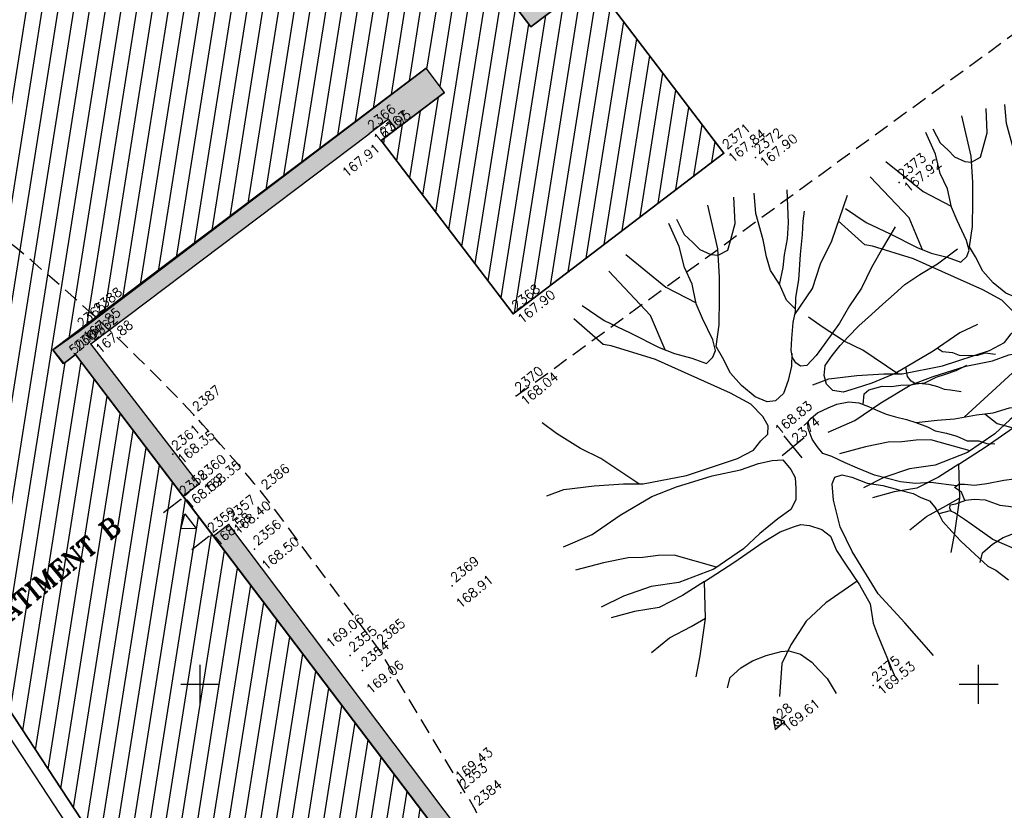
# Model space of a CAD drawing. Header units: feet. Extents: x 529188 to 529675, y 139816 to 140273.
# Tile 11 of 118: x 529319 to 529351, y 140021 to 140046. Entities that reach past the tile are written whole.
import ezdxf
from ezdxf.enums import TextEntityAlignment as Align

# ---------------------------------------------------------------- set-up
doc = ezdxf.new("R2010")
doc.units = ezdxf.units.FT
doc.header["$LTSCALE"] = 2
doc.header["$MEASUREMENT"] = 0
doc.header["$PDSIZE"] = 0.1
doc.linetypes.add('CACHE', pattern=[0.375, 0.25, -0.125])
doc.layers.get('0').update_dxf_attribs({"linetype": 'CONTINUOUS'})
for name, color, linetype in [('ARBRES', 70, 'CONTINUOUS'), ('BATI', 10, 'CONTINUOUS'), ('BATI-HACHURES', 30, 'CONTINUOUS'), ('BORD_TOIT', 244, 'CACHE'), ('BORDURETTE', 20, 'CONTINUOUS'), ('CARROYAGE', 7, 'CONTINUOUS'), ('POLYGO', 241, 'CONTINUOUS'), ('PORTES', 14, 'CONTINUOUS'), ('TALUS_BAS', 40, 'CACHE'), ('TEXTES', 150, 'CONTINUOUS'), ('TOPOALT', 3, 'CONTINUOUS'), ('TOPOJIS', 7, 'CONTINUOUS'), ('TOPOJIS-GELE', 7, 'CONTINUOUS'), ('TOPOMAT', 142, 'CONTINUOUS')]:
    doc.layers.add(name, color=color, linetype=linetype)
doc.styles.add('ROMANT', font='ROMANT.SHX')
doc.styles.get("Standard").update_dxf_attribs({"font": 'ROMANS.SHX'})
pattern_1 = [(267.34353, (529324.47882, 140024.361245), (-0.48383765, -12.03187005), [0.134536, -13.319088]), (224.30043, (529324.47258, 140024.226854), (8.6482146, 8.37904482), [0.230868, -22.855925]), (171.84113, (529324.30735, 140024.06561), (14.706756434, -2.17055762), [0.162788, -16.116032]), (306.60443, (529324.164137, 140023.625055), (-11.902420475, 16.103800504), [0.210238, -20.813558]), (332.16443, (529324.2895, 140023.45628), (-11.47305765, 6.11301571), [0.206155, -20.409373]), (36.60443, (529324.4718, 140023.36002), (-16.103800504, -11.902420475), [0.210238, -20.813558]), (77.02493, (529324.640573, 140023.485383), (-3.717557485, -15.974347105), [0.278029, -27.524849]), (111.58603, (529324.702998, 140023.756313), (-8.528996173, 21.453582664), [0.262488, -25.986321]), (160.76033, (529324.60643, 140024.00039), (-14.4273524, 4.98512842), [0.21095, -20.884073]), (214.56713, (529324.40726, 140024.0699), (9.14229505, 6.19826146), [0.240832, -11.800763]), (261.728134, (529324.208944, 140023.933263), (-2.310260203, -16.114052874), [0.311448, -30.833375]), (178.14483, (529324.93624, 140024.24478), (-9.21727827, 0.20442699), [0.106301, -10.523844]), (210.79993, (529324.829994, 140024.24822), (11.32309994, 6.69233851), [0.202237, -20.021511]), (264.3307, (529324.6563, 140024.1447), (0.633796, -0.773501), [0.141421, -1.272792]), (242.52933, (529324.52608, 140024.19312), (2.59990893, 4.71598094), [0.076158, -7.539615]), (331.13213, (529324.49095, 140024.12555), (-2.6748881, 1.6867054), [0.107703, -5.277462]), (70.29453, (529324.58527, 140024.07355), (1.0529062, 3.448389), [0.174929, -5.656023]), (200.8958, (529324.64425, 140024.23823), (2.1807959, 0.494093), [0.126491, -3.035787]), (55.72023, (529324.04232, 140023.757947), (5.83362215, 8.65845557), [0.1772, -17.542845]), (109.67693, (529324.142124, 140023.90437), (3.8777583, -11.04368596), [0.148661, -14.717408]), (332.52933, (529324.51749, 140024.39293), (-4.71598094, 2.59990893), [0.152315, -7.463458]), (22.94123, (529324.652634, 140024.32267), (-9.636388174, -4.01746477), [0.1772, -17.542845]), (18.77473, (529324.43527, 140023.27838), (-5.13509238, -1.62198296), [0.17088, -8.373124]), (334.10583, (529324.59706, 140023.333374), (-10.83925251, 5.33953202), [0.143178, -14.174643]), (106.13213, (529325.15902, 140023.62577), (-1.6219775, 5.13509412), [0.152315, -7.463458]), (56.68473, (529325.1167, 140023.77209), (-7.520326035, -11.33334482), [0.167631, -16.595424]), (108.77473, (529324.78001, 140023.31521), (1.62198296, -5.13509238), [0.08544, -8.458564]), (140.64063, (529325.11261, 140023.58774), (-3.3086825, 2.4602076), [0.05099, -5.048029]), (205.29453, (529325.0732, 140023.62008), (2.9542961, 1.1278891), [0.206155, -3.91695]), (225.33973, (529324.8868, 140023.532), (7.101207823, 7.11145844), [0.19105, -18.913923]), (343.02083, (529324.6423, 140024.00394), (-2.0410929, 0.9132036), [0.144222, -3.461329]), (32.48793, (529324.780245, 140023.96182), (14.417102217, 9.22752264), [0.251794, -24.927563]), (100.27613, (529324.99263, 140024.09706), (1.34256998, -7.94968625), [0.102956, -10.192674]), (129.3307, (529324.9743, 140024.1984), (-1.407296, 0.139704), [0.06, -0.94]), (159.58713, (529324.852315, 140023.54253), (7.53057013, -2.87932405), [0.138924, -13.75352]), (87.34353, (529324.722114, 140023.59098), (0.48383765, 12.03187005), [0.269072, -13.184552]), (39.3307, (529324.7346, 140023.8598), (0.139704, 1.407296), [0.26, -0.74]), (4.63553, (529324.935695, 140024.02455), (-12.17157562, -0.92344606), [0.158114, -15.653274]), (293.38533, (529325.09329, 140024.03733), (1.76168333, -3.7277973), [0.145602, -7.134508]), (246.97673, (529325.151083, 140023.90369), (-8.358539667, -19.777128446), [0.237065, -23.469474]), (214.75683, (529325.058366, 140023.685506), (-10.689297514, -7.46585044), [0.250799, -24.829074])]

# ---------------------------------------------------------------- blocks, each defined once
blk = doc.blocks.new('TCPOINT')
at = {"color": 0}
blk.add_point((0, 0), dxfattribs=at)
at = {"layer": 'TOPOALT'}
blk.add_attdef('ALT', text='', height=0.3, dxfattribs=at).set_placement((0.1, -0.1), align=Align.TOP_LEFT)
at = {"layer": 'TOPOMAT'}
blk.add_attdef('MAT', (0.1, 0.1), '', height=0.3, dxfattribs=at)
blk = doc.blocks.new('269')
for p, q in [((0.035, 0), (-0.035, 0)), ((0, 0.035), (0, -0.035))]:
    blk.add_line(p, q)
blk.add_lwpolyline([(0, 0.231), (-0.2, -0.115), (0.2, -0.115)], close=True)
blk.add_circle((0, 0), 0.113)
blk = doc.blocks.new('*X27')
at = {"color": 0}
for p, q in [((527495.856, 148357.822), (527495.871, 148357.837)), ((527495.856, 148357.787), (527495.895, 148357.825)), ((527495.856, 148357.752), (527495.918, 148357.813)), ((527495.856, 148357.716), (527495.942, 148357.802)), ((527495.856, 148357.681), (527495.965, 148357.79)), ((527495.856, 148357.645), (527495.989, 148357.778)), ((527495.856, 148357.61), (527496.013, 148357.766)), ((527495.856, 148357.575), (527496.036, 148357.754)), ((527495.856, 148357.539), (527496.06, 148357.743)), ((527495.856, 148357.504), (527496.083, 148357.731)), ((527495.856, 148357.469), (527496.107, 148357.719)), ((527495.878, 148357.455), (527496.13, 148357.707)), ((527495.949, 148357.49), (527496.154, 148357.695)), ((527496.02, 148357.526), (527496.178, 148357.684)), ((527496.09, 148357.561), (527496.201, 148357.672)), ((527496.161, 148357.597), (527496.225, 148357.66)), ((527496.232, 148357.632), (527496.248, 148357.648))]:
    blk.add_line(p, q, dxfattribs=at)
blk = doc.blocks.new('320')
for p, q in [((0, 0), (0, -0.7)), ((1, 0), (1, -0.7)), ((0.5, -0.572), (0.3, -0.172)), ((0.3, -0.172), (0.7, -0.172)), ((0.7, -0.172), (0.5, -0.572))]:
    blk.add_line(p, q)
at = {"rotation": 269.9999999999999}
blk.add_blockref('*X27', (-148357.144, 527495.685), dxfattribs=at)
blk = doc.blocks.new('194')
for p, q in [((0, -0.0285), (0, 0.0285)), ((0.0285, 0), (-0.0285, 0))]:
    blk.add_line(p, q)
for points in [[(-0.1462, 0.4831), (-0.1313, 0.432), (-0.1069, 0.3801), (-0.0807, 0.3213), (-0.0651, 0.2926), (-0.044, 0.264), (-0.0281, 0.2373), (-0.0104, 0.2388), (0.0021, 0.2458), (0.0111, 0.2654), (0.0222, 0.3113), (0.0312, 0.3417), (0.0493, 0.377), (0.0586, 0.4125), (0.0767, 0.4513), (0.0903, 0.5)], [(-0.0745, 0.3099), (-0.0536, 0.3814), (-0.0623, 0.5021)], [(-0.0153, 0.5064), (0.0053, 0.4057), (0.0323, 0.3437)], [(0.1073, 0.4968), (0.1, 0.4635), (0.1032, 0.4403), (0.1049, 0.4208), (0.1155, 0.3993), (0.1258, 0.3888), (0.1472, 0.3849), (0.1651, 0.3972), (0.1918, 0.4164), (0.2232, 0.4582)], [(-0.4405, 0.2346), (-0.406, 0.2232), (-0.355, 0.1909), (-0.3075, 0.1567), (-0.2773, 0.1317), (-0.1997, 0.0902), (-0.1007, 0.0521), (-0.0653, 0.0445), (-0.0424, 0.0497), (-0.0227, 0.0514), (-0.0119, 0.0637), (-0.0083, 0.0848), (-0.0114, 0.1186), (-0.0288, 0.1613), (-0.102, 0.3075), (-0.1528, 0.3842), (-0.1634, 0.3967), (-0.1757, 0.4726)], [(0.1153, 0.1452), (0.0987, 0.1259), (0.0754, 0.1083), (0.0521, 0.0944), (0.0309, 0.0929), (0.0166, 0.1018), (0.0044, 0.125), (-0.0023, 0.1589), (-0.0037, 0.1925), (0.0036, 0.2263), (0.0075, 0.2511), (0.0397, 0.281), (0.0739, 0.3216), (0.1007, 0.3535), (0.1332, 0.3992), (0.173, 0.4788)], [(0.1768, 0.2085), (0.1743, 0.2338), (0.1834, 0.2673), (0.1874, 0.2994), (0.1983, 0.3258), (0.2144, 0.3559), (0.2363, 0.4056), (0.2597, 0.439)], [(0.1831, 0.2662), (0.2104, 0.2885), (0.2283, 0.3061), (0.2533, 0.327), (0.2749, 0.35), (0.314, 0.4026)], [(-0.2842, 0.1374), (-0.3103, 0.2241), (-0.3293, 0.265), (-0.3466, 0.3184), (-0.3557, 0.3528)], [(0.4336, 0.21), (0.3872, 0.1927), (0.3462, 0.177), (0.3051, 0.1579), (0.2641, 0.1458), (0.2267, 0.1318), (0.1767, 0.1181), (0.1501, 0.1113), (0.1233, 0.1079), (0.1129, 0.115), (0.1094, 0.1258), (0.1112, 0.1382), (0.1183, 0.1505), (0.1346, 0.1682), (0.1562, 0.1911), (0.1741, 0.2053), (0.1921, 0.2263), (0.2188, 0.2492), (0.253, 0.2864), (0.2817, 0.3144), (0.2996, 0.3339), (0.3139, 0.3479)], [(0.1692, 0.2014), (0.2292, 0.2189), (0.2721, 0.247), (0.3185, 0.268), (0.4, 0.3184)], [(-0.4791, 0.1354), (-0.4193, 0.1186), (-0.3521, 0.1127), (-0.2795, 0.1016), (-0.2299, 0.0851), (-0.1611, 0.0578), (-0.1098, 0.0308), (-0.0745, 0.0181), (-0.0498, 0.0055), (-0.0322, -0.007), (-0.0324, -0.0321), (-0.036, -0.0498), (-0.0485, -0.0674), (-0.063, -0.085), (-0.0825, -0.0936), (-0.1146, -0.0916), (-0.1605, -0.0912), (-0.205, -0.0942), (-0.2759, -0.0882), (-0.3466, -0.0647), (-0.3942, -0.0359), (-0.4489, -0.0157), (-0.4967, -0.0047)], [(0.4374, -0.0442), (0.3993, -0.0348), (0.3353, -0.0291), (0.2503, -0.0157), (0.2007, -0.0011), (0.1687, 0.0116), (0.1457, 0.0208), (0.1317, 0.0367), (0.1301, 0.0545), (0.1373, 0.0705), (0.1516, 0.0845), (0.1748, 0.0916), (0.1997, 0.0965), (0.2228, 0.0999), (0.253, 0.1033), (0.2869, 0.1047), (0.3171, 0.1062), (0.3473, 0.1078), (0.3758, 0.1093), (0.4113, 0.1053), (0.4521, 0.0996), (0.5019, 0.0974)], [(-0.2695, -0.0887), (-0.3195, -0.0169), (-0.3443, 0.0028), (-0.3706, 0.0191), (-0.3936, 0.037), (-0.4376, 0.0602), (-0.4902, 0.0843)], [(0.2018, -0.266), (0.1666, -0.2282), (0.1419, -0.2102), (0.1207, -0.1888), (0.0892, -0.1459), (0.0717, -0.1136), (0.0595, -0.0904), (0.0473, -0.0638), (0.0367, -0.0476), (0.0369, -0.0298), (0.0388, -0.0121), (0.046, 0.009), (0.0534, 0.0197), (0.0639, 0.0215), (0.0799, 0.0214), (0.103, 0.0158), (0.1207, 0.0103), (0.1421, -0.0006), (0.1561, -0.0148), (0.1666, -0.0327), (0.1752, -0.0505), (0.1841, -0.0667), (0.1946, -0.0829), (0.2086, -0.1007), (0.2192, -0.1169), (0.2314, -0.1382), (0.2383, -0.1543), (0.2525, -0.1722), (0.2648, -0.1901), (0.275, -0.2097), (0.2927, -0.2242), (0.3016, -0.2384), (0.3139, -0.2492)], [(0.1609, -0.023), (0.1756, -0.008), (0.188, -0.0081), (0.213, -0.019), (0.227, -0.0315), (0.243, -0.0407), (0.2587, -0.0532), (0.273, -0.0604), (0.287, -0.0747), (0.2975, -0.0891), (0.3045, -0.1016), (0.3134, -0.1104), (0.3274, -0.1266)], [(0.3686, -0.0932), (0.3455, -0.0876), (0.3244, -0.0804), (0.3067, -0.0731), (0.2817, -0.0676), (0.2676, -0.0587), (0.2641, -0.0479), (0.2642, -0.0355), (0.2736, -0.0194)], [(-0.4388, -0.2315), (-0.4064, -0.2041), (-0.3508, -0.1534), (-0.3061, -0.0952), (-0.3575, -0.0894), (-0.4087, -0.0783), (-0.4512, -0.0531), (-0.4954, -0.0337)], [(0.3457, -0.03), (0.3496, -0.0416), (0.3636, -0.0559), (0.3705, -0.0684), (0.3848, -0.0809), (0.3988, -0.0917), (0.4131, -0.0972), (0.4275, -0.112)], [(-0.3061, -0.0952), (-0.2369, -0.1029), (-0.166, -0.1089), (-0.1272, -0.1145), (-0.1005, -0.1235), (-0.0865, -0.129), (-0.0742, -0.1415), (-0.0601, -0.163), (-0.0549, -0.1842), (-0.0642, -0.2142), (-0.0679, -0.2463), (-0.072, -0.2958), (-0.0794, -0.3382), (-0.0994, -0.3718), (-0.1066, -0.3931), (-0.1329, -0.4808)], [(-0.0473, -0.4976), (-0.05, -0.4112), (-0.0547, -0.3328), (-0.0414, -0.2353), (-0.0285, -0.1821), (-0.0049, -0.1327), (0.0131, -0.1061), (0.0256, -0.0991), (0.0399, -0.1046), (0.0521, -0.1205), (0.0677, -0.1491), (0.0889, -0.1725), (0.1082, -0.1994), (0.1257, -0.2227), (0.1326, -0.2386), (0.1415, -0.2547), (0.1414, -0.2708), (0.1395, -0.2849), (0.1357, -0.3026), (0.1372, -0.3311), (0.1389, -0.356), (0.1421, -0.3808), (0.1455, -0.4057), (0.1487, -0.4288), (0.1559, -0.445), (0.1635, -0.4757)], [(0.2196, -0.1177), (0.2545, -0.1401), (0.2828, -0.1601), (0.3215, -0.1816), (0.3499, -0.1996), (0.3816, -0.2123), (0.4412, -0.2523)], [(-0.4766, -0.1378), (-0.4306, -0.1383), (-0.3828, -0.1477), (-0.3504, -0.1528)], [(0.3, -0.1696), (0.4838, -0.1595)], [(0.3358, -0.1907), (0.3426, -0.221), (0.3602, -0.246), (0.3741, -0.2656), (0.4085, -0.3011)], [(-0.4044, -0.2875), (-0.3874, -0.2752), (-0.3592, -0.2738), (-0.3325, -0.2777), (-0.3041, -0.2867), (-0.2761, -0.2993), (-0.2635, -0.3084), (-0.2496, -0.328), (-0.2428, -0.3545), (-0.2413, -0.3742), (-0.2395, -0.399), (-0.2445, -0.4333)], [(0.1958, -0.2987), (0.2016, -0.2818), (0.1964, -0.2659), (0.2071, -0.266), (0.2161, -0.2732), (0.23, -0.2874), (0.2514, -0.3), (0.2814, -0.3163), (0.2991, -0.3272), (0.3167, -0.3381), (0.3501, -0.3657)], [(-0.0712, -0.287), (-0.1464, -0.281), (-0.1996, -0.284), (-0.253, -0.3012), (-0.2903, -0.3186), (-0.3352, -0.3665)], [(0.2206, -0.4531), (0.1899, -0.3937), (0.1798, -0.3563), (0.1727, -0.3297), (0.1642, -0.3046), (0.1606, -0.2958), (0.1392, -0.2862)], [(0.1618, -0.2987), (0.1626, -0.2921), (0.1677, -0.2868), (0.1784, -0.2923), (0.1981, -0.2995), (0.2121, -0.3087), (0.228, -0.3229), (0.2436, -0.3498), (0.2559, -0.3624), (0.2684, -0.3766), (0.2966, -0.409)]]:
    blk.add_lwpolyline(points)

msp = doc.modelspace()

# ---------------------------------------------------------------- hatches: boundary and pattern name
h = msp.add_hatch()
h.set_pattern_fill('GRAVEL', color=254, angle=39.3307, style=0)
h.set_pattern_definition(pattern_1)
h.paths.add_polyline_path([(529337.112, 140047.254), (529335.616, 140046.116), (529335.029, 140046.891), (529355.937, 140062.746), (529356.525, 140061.97), (529354.917, 140060.747), (529354.681, 140061.06), (529336.865, 140047.582)])
h = msp.add_hatch()
h.set_pattern_fill('GRAVEL', color=254, angle=39.3307, style=0)
h.set_pattern_definition(pattern_1)
h.paths.add_polyline_path([(529324.455, 140031.037), (529324.971, 140031.429), (529321.494, 140035.93), (529331.05, 140043.156), (529331.296, 140042.83), (529332.848, 140044.011), (529332.258, 140044.79), (529321.1, 140036.328), (529320.265, 140035.746), (529320.61, 140035.292), (529321, 140035.588)])
h = msp.add_hatch()
h.set_pattern_fill('GRAVEL', color=254, angle=39.3307, style=0)
h.set_pattern_definition(pattern_1)
h.paths.add_polyline_path([(529338.763, 140012.192), (529339.193, 140012.519), (529325.924, 140030.128), (529325.43, 140029.753)])
at = {"layer": 'BATI-HACHURES'}
h = msp.add_hatch(dxfattribs=at)
h.set_pattern_fill('ANSI31', color=256, scale=4, angle=36, style=0)
h.paths.add_polyline_path([(529309.687, 140047.122), (529294.096, 140035.158), (529295.934, 140032.741), (529311.303, 140044.366), (529317.02, 140040.648), (529309.847, 140037.935), (529328.67, 140009.23), (529338.868, 140008.311), (529336.974, 140013.078), (529337.413, 140013.429), (529340.728, 140009.274), (529351.396, 139995.222), (529351.555, 139995.343), (529321, 140035.588), (529320.61, 140035.292), (529320.265, 140035.746), (529321.1, 140036.328), (529332.258, 140044.79), (529332.848, 140044.011), (529330.818, 140042.467), (529335.054, 140036.898), (529341.813, 140042.065), (529337.59, 140047.618), (529335.616, 140046.116), (529335.029, 140046.891), (529355.937, 140062.746), (529356.525, 140061.97), (529354.519, 140060.444), (529358.748, 140054.884), (529365.427, 140060.072), (529361.342, 140065.548), (529358.605, 140063.551), (529358.018, 140064.325), (529364.807, 140069.473), (529379.662, 140080.729), (529380.258, 140079.941), (529378.258, 140078.408), (529382.496, 140072.813), (529389.273, 140077.995), (529385.007, 140083.581), (529383.007, 140082.048), (529382.423, 140082.82), (529402.76, 140098.225), (529403.388, 140097.405), (529401.995, 140096.349), (529404.732, 140092.738), (529390.411, 140081.865), (529394.858, 140075.937), (529403.979, 140083.008), (529405.928, 140080.494), (529396.772, 140073.395), (529399.996, 140069.125), (529409.116, 140076.197), (529411.066, 140073.682), (529402.049, 140066.713), (529405.239, 140062.52), (529424.929, 140077.503), (529411.673, 140094.927), (529412.97, 140095.912), (529408.766, 140101.48), (529406.733, 140099.945), (529406.162, 140100.741), (529413.265, 140106.272), (529405.044, 140116.828), (529403.879, 140118.363), (529396.828, 140113.01), (529396.209, 140113.824), (529398.224, 140115.354), (529393.997, 140120.92), (529387.257, 140115.791), (529391.442, 140110.214), (529392.819, 140111.247), (529393.428, 140110.436), (529373.156, 140095.047), (529372.522, 140095.884), (529374.528, 140097.393), (529370.33, 140102.974), (529363.554, 140097.852), (529367.8, 140092.265), (529369.799, 140093.783), (529370.434, 140092.948), (529359.177, 140084.661), (529349.426, 140077.124), (529348.835, 140077.906), (529350.821, 140079.407), (529346.597, 140084.995), (529339.81, 140079.86), (529344.046, 140074.272), (529346.094, 140075.824), (529346.685, 140075.043), (529325.76, 140059.104), (529325.126, 140059.941), (529327.1, 140061.457), (529322.795, 140067.062), (529316.084, 140061.922), (529320.296, 140056.369), (529322.344, 140057.923), (529322.979, 140057.086)])

# ---------------------------------------------------------------- linework, layer by layer
at = {"layer": 'BATI'}
for p, q in [((529321, 140035.588), (529320.61, 140035.292)), ((529351.555, 139995.343), (529321, 140035.588))]:
    msp.add_line(p, q, dxfattribs=at)
at = {"layer": 'BATI', "flags": 128}
for points in [[(529335.029, 140046.891), (529335.616, 140046.116), (529337.59, 140047.618), (529341.813, 140042.065), (529335.054, 140036.898), (529330.818, 140042.467), (529332.848, 140044.011), (529332.258, 140044.79), (529320.265, 140035.746), (529320.627, 140035.305), (529321, 140035.588), (529324.455, 140031.037), (529337.669, 140013.633), (529336.974, 140013.078), (529338.868, 140008.311), (529328.67, 140009.23), (529309.847, 140037.935), (529316.984, 140040.634), (529311.303, 140044.366), (529295.934, 140032.741), (529294.096, 140035.158), (529322.979, 140057.086)], [(529341.813, 140042.065), (529337.59, 140047.618), (529335.616, 140046.116)], [(529335.616, 140046.116), (529335.029, 140046.891)], [(529321.1, 140036.328), (529332.258, 140044.79)], [(529332.848, 140044.011), (529332.258, 140044.79)], [(529332.848, 140044.011), (529330.818, 140042.467)], [(529330.818, 140042.467), (529335.054, 140036.898), (529341.813, 140042.065)], [(529317.02, 140040.648), (529309.847, 140037.935), (529328.67, 140009.23), (529338.868, 140008.311)], [(529320.61, 140035.292), (529320.265, 140035.746), (529321.1, 140036.328)]]:
    msp.add_lwpolyline(points, dxfattribs=at)
at = {"layer": 'BORD_TOIT', "flags": 128}
msp.add_lwpolyline([(529338.868, 140008.311), (529333.835, 140020.979), (529330.722, 140026.153), (529327.007, 140031.13, 0.01443), (529324.8, 140033.644, 0.043969), (529317.02, 140040.648)], format="xyb", dxfattribs=at)
at = {"layer": 'BORDURETTE', "flags": 128}
for points in [[(529331.296, 140042.83), (529331.05, 140043.156), (529330.423, 140042.681)], [(529324.971, 140031.429), (529321.494, 140035.93), (529330.423, 140042.681)], [(529324.971, 140031.429), (529324.455, 140031.037)], [(529304.042, 140022.58), (529314.312, 140030.26), (529328.358, 140008.818)], [(529325.924, 140030.128), (529325.43, 140029.753)], [(529339.193, 140012.519), (529325.924, 140030.128)]]:
    msp.add_lwpolyline(points, dxfattribs=at)
at = {"layer": 'CARROYAGE'}
for p, q in [((529325, 140024.375), (529325, 140025.625)), ((529350, 140024.375), (529350, 140025.625)), ((529324.375, 140025), (529325.625, 140025)), ((529349.375, 140025), (529350.625, 140025))]:
    msp.add_line(p, q, dxfattribs=at)
at = {"layer": 'TALUS_BAS', "flags": 128}
msp.add_lwpolyline([(529335.153, 140034.262), (529361.824, 140053.678)], dxfattribs=at)

# ---------------------------------------------------------------- block references
at = {"layer": 'ARBRES'}
for p, xscale, yscale, zscale, rotation in [((529352.003, 140036.078), 14.96501874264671, 14.96501874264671, 14.96501874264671, 39.33073407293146), ((529344.045, 140032.628), 16.16626390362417, 16.16626390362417, 16.16626390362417, 39.33073407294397)]:
    msp.add_blockref('194', p, dxfattribs=dict(at, xscale=xscale, yscale=yscale, zscale=zscale, rotation=rotation))
at = {"layer": 'POLYGO', "rotation": 39.33073407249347}
msp.add_blockref('269', (529343.55, 140023.766), dxfattribs=at)
at = {"layer": 'PORTES', "xscale": 1.491868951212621, "rotation": 307.4842312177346}
msp.add_blockref('320', (529324.376, 140030.932), dxfattribs=at)
at = {"layer": 'TOPOJIS'}
ref = msp.add_blockref('TCPOINT', (529330.818, 140042.467), dxfattribs=at)
ref.add_attrib('MAT', '2367', (529330.918, 140042.567), dxfattribs={"layer": 'TOPOMAT', "height": 0.3, "rotation": 39.3307})
ref.add_attrib('ALT', '167.91', dxfattribs={"layer": 'TOPOALT', "height": 0.3, "rotation": 39.3307}).set_placement((529329.519, 140041.498), align=Align.TOP_LEFT)
ref = msp.add_blockref('TCPOINT', (529341.813, 140042.065), dxfattribs=at)
ref.add_attrib('MAT', '2371', (529341.913, 140042.165), dxfattribs={"layer": 'TOPOMAT', "height": 0.3, "rotation": 39.3307})
ref.add_attrib('ALT', '167.84', dxfattribs={"layer": 'TOPOALT', "height": 0.3, "rotation": 39.3307}).set_placement((529341.913, 140041.965), align=Align.TOP_LEFT)
ref = msp.add_blockref('TCPOINT', (529342.833, 140041.917), dxfattribs=at)
ref.add_attrib('MAT', '2372', (529342.933, 140042.017), dxfattribs={"layer": 'TOPOMAT', "height": 0.3, "rotation": 39.3307})
ref.add_attrib('ALT', '167.90', dxfattribs={"layer": 'TOPOALT', "height": 0.3, "rotation": 39.3307}).set_placement((529342.933, 140041.817), align=Align.TOP_LEFT)
ref = msp.add_blockref('TCPOINT', (529347.452, 140041.114), dxfattribs=at)
ref.add_attrib('MAT', '2373', (529347.552, 140041.214), dxfattribs={"layer": 'TOPOMAT', "height": 0.3, "rotation": 39.3307})
ref.add_attrib('ALT', '167.92', dxfattribs={"layer": 'TOPOALT', "height": 0.3, "rotation": 39.3307}).set_placement((529347.552, 140041.014), align=Align.TOP_LEFT)
ref = msp.add_blockref('TCPOINT', (529321.63, 140036.798), dxfattribs=at)
ref.add_attrib('MAT', '2388', (529321.73, 140036.898), dxfattribs={"layer": 'TOPOMAT', "height": 0.3, "rotation": 39.3307})
ref = msp.add_blockref('TCPOINT', (529335.054, 140036.898), dxfattribs=at)
ref.add_attrib('MAT', '2368', (529335.154, 140036.998), dxfattribs={"layer": 'TOPOMAT', "height": 0.3, "rotation": 39.3307})
ref.add_attrib('ALT', '167.90', dxfattribs={"layer": 'TOPOALT', "height": 0.3, "rotation": 39.3307}).set_placement((529335.154, 140036.798), align=Align.TOP_LEFT)
ref = msp.add_blockref('TCPOINT', (529320.841, 140035.467), dxfattribs=at)
ref.add_attrib('MAT', '5000', (529320.941, 140035.567), dxfattribs={"layer": 'TOPOMAT', "height": 0.3, "rotation": 39.3307})
ref = msp.add_blockref('TCPOINT', (529321, 140035.588), dxfattribs=at)
ref.add_attrib('MAT', '2364', (529321.1, 140035.688), dxfattribs={"layer": 'TOPOMAT', "height": 0.3, "rotation": 39.3307})
ref = msp.add_blockref('TCPOINT', (529335.153, 140034.262), dxfattribs=at)
ref.add_attrib('MAT', '2370', (529335.253, 140034.362), dxfattribs={"layer": 'TOPOMAT', "height": 0.3, "rotation": 39.3307})
ref.add_attrib('ALT', '168.04', dxfattribs={"layer": 'TOPOALT', "height": 0.3, "rotation": 39.3307}).set_placement((529335.253, 140034.162), align=Align.TOP_LEFT)
ref = msp.add_blockref('TCPOINT', (529324.8, 140033.644), dxfattribs=at)
ref.add_attrib('MAT', '2387', (529324.9, 140033.744), dxfattribs={"layer": 'TOPOMAT', "height": 0.3, "rotation": 39.3307})
ref = msp.add_blockref('TCPOINT', (529344.045, 140032.628), dxfattribs=at)
ref.add_attrib('MAT', '2374', (529344.145, 140032.728), dxfattribs={"layer": 'TOPOMAT', "height": 0.3, "rotation": 39.3307})
ref.add_attrib('ALT', '168.83', dxfattribs={"layer": 'TOPOALT', "height": 0.3, "rotation": 39.3307}).set_placement((529343.408, 140033.232), align=Align.TOP_LEFT)
ref = msp.add_blockref('TCPOINT', (529324.971, 140031.429), dxfattribs=at)
ref.add_attrib('MAT', '2360', (529325.071, 140031.529), dxfattribs={"layer": 'TOPOMAT', "height": 0.3, "rotation": 39.3307})
ref.add_attrib('ALT', '168.35', dxfattribs={"layer": 'TOPOALT', "height": 0.3, "rotation": 39.3307}).set_placement((529325.071, 140031.329), align=Align.TOP_LEFT)
ref = msp.add_blockref('TCPOINT', (529327.007, 140031.13), dxfattribs=at)
ref.add_attrib('MAT', '2386', (529327.107, 140031.23), dxfattribs={"layer": 'TOPOMAT', "height": 0.3, "rotation": 39.3307})
ref = msp.add_blockref('TCPOINT', (529326.745, 140029.338), dxfattribs=at)
ref.add_attrib('MAT', '2356', (529326.845, 140029.438), dxfattribs={"layer": 'TOPOMAT', "height": 0.3, "rotation": 39.3307})
ref.add_attrib('ALT', '168.50', dxfattribs={"layer": 'TOPOALT', "height": 0.3, "rotation": 39.3307}).set_placement((529326.928, 140028.87), align=Align.TOP_LEFT)
ref = msp.add_blockref('TCPOINT', (529333.093, 140028.157), dxfattribs=at)
ref.add_attrib('MAT', '2369', (529333.193, 140028.257), dxfattribs={"layer": 'TOPOMAT', "height": 0.3, "rotation": 39.3307})
ref.add_attrib('ALT', '168.91', dxfattribs={"layer": 'TOPOALT', "height": 0.3, "rotation": 39.3307}).set_placement((529333.164, 140027.649), align=Align.TOP_LEFT)
ref = msp.add_blockref('TCPOINT', (529329.819, 140025.919), dxfattribs=at)
ref.add_attrib('MAT', '2355', (529329.919, 140026.019), dxfattribs={"layer": 'TOPOMAT', "height": 0.3, "rotation": 39.3307})
ref.add_attrib('ALT', '169.06', dxfattribs={"layer": 'TOPOALT', "height": 0.3, "rotation": 39.3307}).set_placement((529329.006, 140026.38), align=Align.TOP_LEFT)
ref = msp.add_blockref('TCPOINT', (529330.722, 140026.153), dxfattribs=at)
ref.add_attrib('MAT', '2385', (529330.822, 140026.253), dxfattribs={"layer": 'TOPOMAT', "height": 0.3, "rotation": 39.3307})
ref = msp.add_blockref('TCPOINT', (529330.216, 140025.438), dxfattribs=at)
ref.add_attrib('MAT', '2354', (529330.316, 140025.538), dxfattribs={"layer": 'TOPOMAT', "height": 0.3, "rotation": 39.3307})
ref.add_attrib('ALT', '169.06', dxfattribs={"layer": 'TOPOALT', "height": 0.3, "rotation": 39.3307}).set_placement((529330.287, 140024.904), align=Align.TOP_LEFT)
ref = msp.add_blockref('TCPOINT', (529346.612, 140024.963), dxfattribs=at)
ref.add_attrib('MAT', '2375', (529346.712, 140025.063), dxfattribs={"layer": 'TOPOMAT', "height": 0.3, "rotation": 39.3307})
ref.add_attrib('ALT', '169.53', dxfattribs={"layer": 'TOPOALT', "height": 0.3, "rotation": 39.3307}).set_placement((529346.712, 140024.863), align=Align.TOP_LEFT)
ref = msp.add_blockref('TCPOINT', (529343.55, 140023.766), dxfattribs=at)
ref.add_attrib('MAT', '28', (529343.65, 140023.866), dxfattribs={"layer": 'TOPOMAT', "height": 0.3, "rotation": 39.3307})
ref.add_attrib('ALT', '169.61', dxfattribs={"layer": 'TOPOALT', "height": 0.3, "rotation": 39.3307}).set_placement((529343.65, 140023.666), align=Align.TOP_LEFT)
ref = msp.add_blockref('TCPOINT', (529333.368, 140021.514), dxfattribs=at)
ref.add_attrib('MAT', '2353', (529333.468, 140021.614), dxfattribs={"layer": 'TOPOMAT', "height": 0.3, "rotation": 39.3307})
ref.add_attrib('ALT', '169.43', dxfattribs={"layer": 'TOPOALT', "height": 0.3, "rotation": 39.3307}).set_placement((529333.147, 140022.101), align=Align.TOP_LEFT)
ref = msp.add_blockref('TCPOINT', (529333.835, 140020.979), dxfattribs=at)
ref.add_attrib('MAT', '2384', (529333.935, 140021.079), dxfattribs={"layer": 'TOPOMAT', "height": 0.3, "rotation": 39.3307})
at = {"layer": 'TOPOJIS-GELE'}
ref = msp.add_blockref('TCPOINT', (529330.423, 140042.681), dxfattribs=at)
ref.add_attrib('MAT', '2366', (529330.523, 140042.781), dxfattribs={"layer": 'TOPOMAT', "height": 0.3, "rotation": 39.3307})
ref.add_attrib('ALT', '167.95', dxfattribs={"layer": 'TOPOALT', "height": 0.3, "rotation": 39.3307}).set_placement((529330.523, 140042.581), align=Align.TOP_LEFT)
ref = msp.add_blockref('TCPOINT', (529321.1, 140036.328), dxfattribs=at)
ref.add_attrib('MAT', '2365', (529321.2, 140036.428), dxfattribs={"layer": 'TOPOMAT', "height": 0.3, "rotation": 39.3307})
ref.add_attrib('ALT', '167.85', dxfattribs={"layer": 'TOPOALT', "height": 0.3, "rotation": 39.3307}).set_placement((529321.2, 140036.228), align=Align.TOP_LEFT)
ref = msp.add_blockref('TCPOINT', (529321.494, 140035.93), dxfattribs=at)
ref.add_attrib('MAT', '2362', (529321.594, 140036.03), dxfattribs={"layer": 'TOPOMAT', "height": 0.3, "rotation": 39.3307})
ref.add_attrib('ALT', '167.88', dxfattribs={"layer": 'TOPOALT', "height": 0.3, "rotation": 39.3307}).set_placement((529321.594, 140035.83), align=Align.TOP_LEFT)
ref = msp.add_blockref('TCPOINT', (529324.126, 140032.387), dxfattribs=at)
ref.add_attrib('MAT', '2361', (529324.226, 140032.487), dxfattribs={"layer": 'TOPOMAT', "height": 0.3, "rotation": 39.3307})
ref.add_attrib('ALT', '168.35', dxfattribs={"layer": 'TOPOALT', "height": 0.3, "rotation": 39.3307}).set_placement((529324.226, 140032.287), align=Align.TOP_LEFT)
ref = msp.add_blockref('TCPOINT', (529324.376, 140030.932), dxfattribs=at)
ref.add_attrib('MAT', '2358', (529324.476, 140031.032), dxfattribs={"layer": 'TOPOMAT', "height": 0.3, "rotation": 39.3307})
ref.add_attrib('ALT', '168.59', dxfattribs={"layer": 'TOPOALT', "height": 0.3, "rotation": 39.3307}).set_placement((529324.476, 140030.832), align=Align.TOP_LEFT)
ref = msp.add_blockref('TCPOINT', (529325.924, 140030.128), dxfattribs=at)
ref.add_attrib('MAT', '2357', (529326.024, 140030.228), dxfattribs={"layer": 'TOPOMAT', "height": 0.3, "rotation": 39.3307})
ref.add_attrib('ALT', '168.40', dxfattribs={"layer": 'TOPOALT', "height": 0.3, "rotation": 39.3307}).set_placement((529326.024, 140030.028), align=Align.TOP_LEFT)
ref = msp.add_blockref('TCPOINT', (529325.284, 140029.748), dxfattribs=at)
ref.add_attrib('MAT', '2359', (529325.384, 140029.848), dxfattribs={"layer": 'TOPOMAT', "height": 0.3, "rotation": 39.3307})
ref.add_attrib('ALT', '168.58', dxfattribs={"layer": 'TOPOALT', "height": 0.3, "rotation": 39.3307}).set_placement((529325.384, 140029.648), align=Align.TOP_LEFT)

# ---------------------------------------------------------------- texts
at = {"layer": 'TEXTES', "style": 'ROMANT'}
msp.add_text('BATIMENT B', height=0.6, rotation=39.3307, dxfattribs=at).set_placement((529318.479, 140026.654))

doc.saveas('drawing.dxf')
